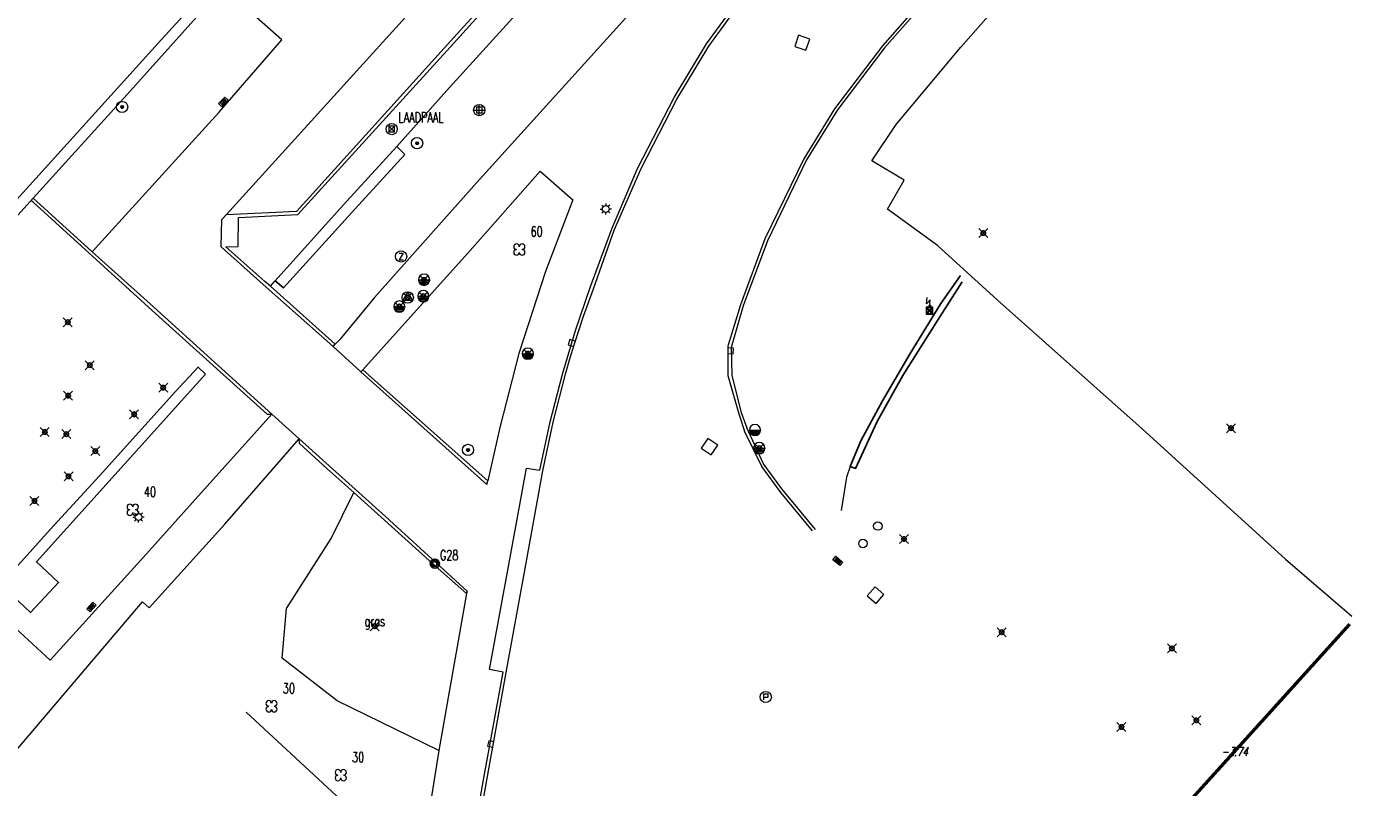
# Model space of a CAD drawing. Header units: metres. Extents: x 113132 to 113925, y 483082 to 483769.
# Tile 38 of 54: x 113786 to 113846, y 483139 to 483173. Entities that reach past the tile are written whole.
import ezdxf
from ezdxf.enums import TextEntityAlignment as Align

# ---------------------------------------------------------------- set-up
doc = ezdxf.new("R2010")
doc.units = ezdxf.units.M
doc.header["$PDMODE"] = 35
doc.header["$PDSIZE"] = 0.2
doc.linetypes.add('ONVERHARD', pattern=[6.5, 6, -0.5])
doc.layers.get('0').update_dxf_attribs({"linetype": 'CONTINUOUS', "lineweight": 18})
doc.layers.add('$detailpunten', color=4, linetype='CONTINUOUS')
doc.layers.add('M01_Verzgrslgpnt', color=7, linetype='CONTINUOUS')
for name, color, linetype, lineweight in [('BDVK_verkeersbord', 7, 'CONTINUOUS', 18), ('BOOM_boom', 7, 'CONTINUOUS', 18), ('BRKR_brandkraan', 7, 'CONTINUOUS', 18), ('DRPL_dorpelhoogte', 6, 'CONTINUOUS', 18), ('GHGB_gevel_hoofdgebouw', 1, 'CONTINUOUS', 50), ('GPVZ_verz_grondslagpunt', 7, 'CONTINUOUS', 18), ('GRAS_Grasland_overig', 7, 'CONTINUOUS', 18), ('HEKW_hek_hekwerk', 3, 'RASTERHEK', 18), ('KKLI_kant_klinkers', 7, 'CONTINUOUS', 18), ('KMUU_muur_kant', 1, 'CONTINUOUS', 25), ('KOLK_straatkolk', 7, 'CONTINUOUS', 18), ('KONV_kant_onverhard', 3, 'ONVERHARD', 18), ('KOVM_kant_overig_materiaal', 6, 'CONTINUOUS', 18), ('KSTE_elektrakast', 7, 'CONTINUOUS', 18), ('KTEG_kant_tegels', 7, 'CONTINUOUS', 18), ('LNTP_lantaarnpaal', 7, 'CONTINUOUS', 18), ('PEBU_peilbuis', 7, 'CONTINUOUS', 18), ('PLBE_paal_beton', 7, 'CONTINUOUS', 18), ('PLOV_paal_overig', 7, 'CONTINUOUS', 18), ('PUOP_put_overig', 7, 'CONTINUOUS', 18), ('RPUT_rioolput_inspectieput', 7, 'CONTINUOUS', 18), ('TKLK_trottoirkolk', 7, 'CONTINUOUS', 18), ('VTRA_verklikker_transportleiding', 7, 'CONTINUOUS', 18), ('WAPU_Waterleidingput_afsluiter', 7, 'CONTINUOUS', 18)]:
    doc.layers.add(name, color=color, linetype=linetype, lineweight=lineweight)
doc.layers.add('Defpoints2', color=11, linetype='CONTINUOUS', lineweight=18, plot=False)
doc.styles.add('Romans', font='romans.shx', dxfattribs={"width": 0.7, "height": 2})
doc.styles.get("Standard").update_dxf_attribs({"font": 'romans.shx', "height": 0.9})
doc.linetypes.add('RASTERHEK', pattern='A,7,-1,[101,fgm.shx,S=0.5,R=0,X=0,Y=0],-2', length=10)

# ---------------------------------------------------------------- blocks, each defined once
blk = doc.blocks.new('mvpnt-flat-701')
at = {"layer": '$detailpunten', "linetype": 'Continuous'}
blk.add_point((0, 0), dxfattribs=at)
blk = doc.blocks.new('mvpnt-flat-708')
at = {"layer": '$detailpunten', "linetype": 'Continuous'}
blk.add_point((0, 0), dxfattribs=at)
blk = doc.blocks.new('mvpnt-flat-743')
at = {"layer": '$detailpunten', "linetype": 'Continuous'}
blk.add_point((0, 0), dxfattribs=at)
blk = doc.blocks.new('mvpnt-flat-744')
at = {"layer": '$detailpunten', "linetype": 'Continuous'}
blk.add_point((0, 0), dxfattribs=at)
blk = doc.blocks.new('mvpnt-flat-745')
at = {"layer": '$detailpunten', "linetype": 'Continuous'}
blk.add_point((0, 0), dxfattribs=at)
blk = doc.blocks.new('mvpnt-flat-746')
at = {"layer": '$detailpunten', "linetype": 'Continuous'}
blk.add_point((0, 0), dxfattribs=at)
blk = doc.blocks.new('mvpnt-flat-752')
at = {"layer": '$detailpunten', "linetype": 'Continuous'}
blk.add_point((0, 0), dxfattribs=at)
blk = doc.blocks.new('mvpnt-flat-757')
at = {"layer": '$detailpunten', "linetype": 'Continuous'}
blk.add_point((0, 0), dxfattribs=at)
blk = doc.blocks.new('mvpnt-flat-758')
at = {"layer": '$detailpunten', "linetype": 'Continuous'}
blk.add_point((0, 0), dxfattribs=at)
blk = doc.blocks.new('mvpnt-flat-759')
at = {"layer": '$detailpunten', "linetype": 'Continuous'}
blk.add_point((0, 0), dxfattribs=at)
blk = doc.blocks.new('mvpnt-flat-760')
at = {"layer": '$detailpunten', "linetype": 'Continuous'}
blk.add_point((0, 0), dxfattribs=at)
blk = doc.blocks.new('mvpnt-flat-761')
at = {"layer": '$detailpunten', "linetype": 'Continuous'}
blk.add_point((0, 0), dxfattribs=at)
blk = doc.blocks.new('mvpnt-flat-771')
at = {"layer": '$detailpunten', "linetype": 'Continuous'}
blk.add_point((0, 0), dxfattribs=at)
blk = doc.blocks.new('mvpnt-flat-772')
at = {"layer": '$detailpunten', "linetype": 'Continuous'}
blk.add_point((0, 0), dxfattribs=at)
blk = doc.blocks.new('mvpnt-flat-773')
at = {"layer": '$detailpunten', "linetype": 'Continuous'}
blk.add_point((0, 0), dxfattribs=at)
blk = doc.blocks.new('mvpnt-flat-774')
at = {"layer": '$detailpunten', "linetype": 'Continuous'}
blk.add_point((0, 0), dxfattribs=at)
blk = doc.blocks.new('mvpnt-flat-775')
at = {"layer": '$detailpunten', "linetype": 'Continuous'}
blk.add_point((0, 0), dxfattribs=at)
blk = doc.blocks.new('mvpnt-flat-776')
at = {"layer": '$detailpunten', "linetype": 'Continuous'}
blk.add_point((0, 0), dxfattribs=at)
blk = doc.blocks.new('mvpnt-flat-793')
at = {"layer": '$detailpunten', "linetype": 'Continuous'}
blk.add_point((0, 0), dxfattribs=at)
blk = doc.blocks.new('mvpnt-flat-794')
at = {"layer": '$detailpunten', "linetype": 'Continuous'}
blk.add_point((0, 0), dxfattribs=at)
blk = doc.blocks.new('mvpnt-flat-795')
at = {"layer": '$detailpunten', "linetype": 'Continuous'}
blk.add_point((0, 0), dxfattribs=at)
blk = doc.blocks.new('mvpnt-flat-796')
at = {"layer": '$detailpunten', "linetype": 'Continuous'}
blk.add_point((0, 0), dxfattribs=at)
blk = doc.blocks.new('mvpnt-flat-797')
at = {"layer": '$detailpunten', "linetype": 'Continuous'}
blk.add_point((0, 0), dxfattribs=at)
blk = doc.blocks.new('mvpnt-flat-798')
at = {"layer": '$detailpunten', "linetype": 'Continuous'}
blk.add_point((0, 0), dxfattribs=at)
blk = doc.blocks.new('WAPU-flat-1')
at = {"layer": 'WAPU_Waterleidingput_afsluiter'}
blk.add_lwpolyline([(-0.25, 0), (0.25, 0), (0.225, -0.05), (-0.225, -0.05), (-0.2, -0.1), (0.2, -0.1), (0.175, -0.15), (-0.175, -0.15), (-0.1, -0.2), (0.1, -0.2), (0, -0.25)], dxfattribs=at)
for start, end in [(90, 270), (270, 90)]:
    blk.add_arc((0, 0), 0.25, start, end, dxfattribs=at)
blk = doc.blocks.new('WAPU-flat-2')
at = {"layer": 'WAPU_Waterleidingput_afsluiter'}
blk.add_lwpolyline([(-0.25, 0), (0.25, 0), (0.225, -0.05), (-0.225, -0.05), (-0.2, -0.1), (0.2, -0.1), (0.175, -0.15), (-0.175, -0.15), (-0.1, -0.2), (0.1, -0.2), (0, -0.25)], dxfattribs=at)
for start, end in [(90, 270), (270, 90)]:
    blk.add_arc((0, 0), 0.25, start, end, dxfattribs=at)
blk = doc.blocks.new('BOOM-flat-9')
at = {"layer": 'BOOM_boom'}
for centre, start, end in [((-0.125, 0.125), 0, 270), ((-0.125, -0.125), 90, 0), ((0.125, 0.125), 270, 180), ((0.125, -0.125), 180, 90)]:
    blk.add_arc(centre, 0.125, start, end, dxfattribs=at)
at = {"layer": 'BOOM_boom', "style": 'Romans', "width": 0.7}
for tag, p in [('STAMDIAMETER', (0.5, 0.575)), ('KRUINDIAMETER', (0.5, -0.175)), ('SOORT', (0.5, -0.875))]:
    blk.add_attdef(tag, p, '', height=0.45, dxfattribs=at)
blk = doc.blocks.new('BOOM-flat-10')
at = {"layer": 'BOOM_boom'}
for centre, start, end in [((-0.125, 0.125), 0, 270), ((-0.125, -0.125), 90, 0), ((0.125, 0.125), 270, 180), ((0.125, -0.125), 180, 90)]:
    blk.add_arc(centre, 0.125, start, end, dxfattribs=at)
at = {"layer": 'BOOM_boom', "style": 'Romans', "width": 0.7}
for tag, p in [('STAMDIAMETER', (0.5, 0.575)), ('KRUINDIAMETER', (0.5, -0.175)), ('SOORT', (0.5, -0.875))]:
    blk.add_attdef(tag, p, '', height=0.45, dxfattribs=at)
blk = doc.blocks.new('PUOP-flat-1')
at = {"layer": 'PUOP_put_overig'}
blk.add_circle((0, 0), 0.188, dxfattribs=at)
at = {"layer": 'PUOP_put_overig', "style": 'Romans', "width": 0.7}
blk.add_attdef('OMSCHRIJVING', (0.3, 0.3), '', height=0.45, dxfattribs=at)
blk = doc.blocks.new('PUOP-flat-2')
at = {"layer": 'PUOP_put_overig'}
blk.add_circle((0, 0), 0.188, dxfattribs=at)
at = {"layer": 'PUOP_put_overig', "style": 'Romans', "width": 0.7}
blk.add_attdef('OMSCHRIJVING', (0.3, 0.3), '', height=0.45, dxfattribs=at)
blk = doc.blocks.new('KOLK-flat-11')
at = {"layer": 'KOLK_straatkolk'}
for p, q in [((-0.217, 0.053), (-0.088, 0.206)), ((0.088, -0.206), (-0.217, 0.053)), ((-0.147, 0.059), (0.082, -0.135)), ((-0.114, 0.097), (0.114, -0.097)), ((-0.088, 0.206), (0.217, -0.053)), ((-0.082, 0.135), (0.147, -0.059)), ((0.217, -0.053), (0.088, -0.206))]:
    blk.add_line(p, q, dxfattribs=at)
blk = doc.blocks.new('RPUT-flat-6')
at = {"layer": 'RPUT_rioolput_inspectieput'}
for p, q in [((-0.025, 0.37), (-0.37, -0.025)), ((0.37, 0.025), (-0.025, 0.37)), ((0.025, -0.37), (0.37, 0.025)), ((-0.37, -0.025), (0.025, -0.37))]:
    blk.add_line(p, q, dxfattribs=at)
blk = doc.blocks.new('PEBU-flat-4')
at = {"layer": 'PEBU_peilbuis'}
blk.add_lwpolyline([(-0.1, 0), (0.1, 0), (0.1, 0.125), (-0.1, 0.125), (-0.1, -0.125)], dxfattribs=at)
blk.add_circle((0, 0), 0.25, dxfattribs=at)
blk = doc.blocks.new('KSTE-flat-1')
at = {"layer": 'KSTE_elektrakast'}
for p, q in [((-0.15, 0.15), (0.15, -0.15)), ((-0.15, -0.15), (0.15, 0.15)), ((-0.132, 0.105), (-0.026, 0)), ((-0.132, -0.105), (-0.026, 0)), ((-0.105, 0.132), (0, 0.026)), ((0, 0.026), (0.105, 0.132)), ((0.026, 0), (0.132, 0.105)), ((0.026, 0), (0.132, -0.105)), ((-0.105, -0.132), (0, -0.026)), ((0, -0.026), (0.105, -0.132))]:
    blk.add_line(p, q, dxfattribs=at)
blk.add_lwpolyline([(-0.15, -0.15), (0.15, -0.15), (0.15, 0.15), (-0.15, 0.15)], close=True, dxfattribs=at)
for points in [[(0, 0.15), (0.02, 0.478), (-0.137, 0.31), (-0.107, 0.589)], [(-0.132, 0.105), (-0.132, -0.105)], [(0.105, 0.132), (-0.105, 0.132)], [(-0.042, 0.244), (0, 0.15)], [(0.053, 0.239), (0, 0.15)], [(0.132, -0.105), (0.132, 0.105)], [(-0.105, -0.132), (0.105, -0.132)]]:
    blk.add_lwpolyline(points, dxfattribs=at)
blk = doc.blocks.new('RPUT-flat-8')
at = {"layer": 'RPUT_rioolput_inspectieput'}
for p, q in [((-0.164, 0.333), (-0.333, -0.164)), ((0.333, 0.164), (-0.164, 0.333)), ((0.164, -0.333), (0.333, 0.164)), ((-0.333, -0.164), (0.164, -0.333))]:
    blk.add_line(p, q, dxfattribs=at)
blk = doc.blocks.new('RPUT-flat-9')
at = {"layer": 'RPUT_rioolput_inspectieput'}
for p, q in [((-0.073, 0.364), (-0.364, -0.073)), ((0.364, 0.073), (-0.073, 0.364)), ((0.073, -0.364), (0.364, 0.073)), ((-0.364, -0.073), (0.073, -0.364))]:
    blk.add_line(p, q, dxfattribs=at)
blk = doc.blocks.new('TKLK-flat-5')
at = {"layer": 'TKLK_trottoirkolk'}
for points in [[(0.255, 0.113), (0.006, 0.125)], [(0.244, -0.136), (0.255, 0.113)], [(-0.006, -0.124), (0.244, -0.136)]]:
    blk.add_lwpolyline(points, dxfattribs=at)
blk = doc.blocks.new('LNTP-flat-10')
at = {"layer": 'LNTP_lantaarnpaal'}
for points in [[(-0.25, 0), (-0.15, 0)], [(-0.177, 0.177), (-0.106, 0.106)], [(0, 0.25), (0, 0.15)], [(0.177, 0.177), (0.106, 0.106)], [(0.25, 0), (0.15, 0)], [(-0.177, -0.177), (-0.106, -0.106)], [(0, -0.25), (0, -0.15)], [(0.177, -0.177), (0.106, -0.106)]]:
    blk.add_lwpolyline(points, dxfattribs=at)
blk.add_circle((0, 0), 0.15, dxfattribs=at)
blk = doc.blocks.new('TKLK-flat-10')
at = {"layer": 'TKLK_trottoirkolk'}
for points in [[(-0.204, 0.19), (-0.275, -0.048)], [(0.035, 0.119), (-0.204, 0.19)], [(-0.275, -0.048), (-0.036, -0.12)]]:
    blk.add_lwpolyline(points, dxfattribs=at)
blk = doc.blocks.new('TKLK-flat-11')
at = {"layer": 'TKLK_trottoirkolk'}
for points in [[(-0.221, 0.17), (-0.269, -0.075)], [(0.024, 0.122), (-0.221, 0.17)], [(-0.269, -0.075), (-0.024, -0.123)]]:
    blk.add_lwpolyline(points, dxfattribs=at)
blk = doc.blocks.new('WAPU-flat-3')
at = {"layer": 'WAPU_Waterleidingput_afsluiter'}
blk.add_lwpolyline([(-0.25, 0), (0.25, 0), (0.225, -0.05), (-0.225, -0.05), (-0.2, -0.1), (0.2, -0.1), (0.175, -0.15), (-0.175, -0.15), (-0.1, -0.2), (0.1, -0.2), (0, -0.25)], dxfattribs=at)
for start, end in [(90, 270), (270, 90)]:
    blk.add_arc((0, 0), 0.25, start, end, dxfattribs=at)
blk = doc.blocks.new('BOOM-flat-12')
at = {"layer": 'BOOM_boom'}
for centre, start, end in [((-0.125, 0.125), 0, 270), ((-0.125, -0.125), 90, 0), ((0.125, 0.125), 270, 180), ((0.125, -0.125), 180, 90)]:
    blk.add_arc(centre, 0.125, start, end, dxfattribs=at)
at = {"layer": 'BOOM_boom', "style": 'Romans', "width": 0.7}
for tag, p in [('STAMDIAMETER', (0.5, 0.575)), ('KRUINDIAMETER', (0.5, -0.175)), ('SOORT', (0.5, -0.875))]:
    blk.add_attdef(tag, p, '', height=0.45, dxfattribs=at)
blk = doc.blocks.new('PLBE-flat-6')
at = {"layer": 'PLBE_paal_beton'}
for points in [[(-0.25, 0), (0.25, 0)], [(-0.125, -0.125), (0.125, -0.125), (0.125, 0.125), (-0.125, 0.125), (-0.125, -0.125)], [(0, -0.25), (0, 0.25)]]:
    blk.add_lwpolyline(points, dxfattribs=at)
blk.add_circle((0, 0), 0.25, dxfattribs=at)
blk = doc.blocks.new('VTRA-flat-4')
at = {"layer": 'VTRA_verklikker_transportleiding'}
blk.add_circle((0, 0), 0.25, dxfattribs=at)
at = {"layer": 'VTRA_verklikker_transportleiding', "style": 'Romans'}
blk.add_text('Z', height=0.3, dxfattribs=at).set_placement((0, 0), align=Align.MIDDLE_CENTER)
blk = doc.blocks.new('BRKR-flat-2')
at = {"color": 1}
blk.add_circle((0, 0), 0.25, dxfattribs=at)
at = {"layer": 'BRKR_brandkraan'}
blk.add_lwpolyline([(0, 0.25), (-0.217, -0.125), (0.216, -0.125), (0, 0.25)], dxfattribs=at)
blk = doc.blocks.new('WAPU-flat-4')
at = {"layer": 'WAPU_Waterleidingput_afsluiter'}
blk.add_lwpolyline([(-0.25, 0), (0.25, 0), (0.225, -0.05), (-0.225, -0.05), (-0.2, -0.1), (0.2, -0.1), (0.175, -0.15), (-0.175, -0.15), (-0.1, -0.2), (0.1, -0.2), (0, -0.25)], dxfattribs=at)
for start, end in [(90, 270), (270, 90)]:
    blk.add_arc((0, 0), 0.25, start, end, dxfattribs=at)
blk = doc.blocks.new('WAPU-flat-5')
at = {"layer": 'WAPU_Waterleidingput_afsluiter'}
blk.add_lwpolyline([(-0.25, 0), (0.25, 0), (0.225, -0.05), (-0.225, -0.05), (-0.2, -0.1), (0.2, -0.1), (0.175, -0.15), (-0.175, -0.15), (-0.1, -0.2), (0.1, -0.2), (0, -0.25)], dxfattribs=at)
for start, end in [(90, 270), (270, 90)]:
    blk.add_arc((0, 0), 0.25, start, end, dxfattribs=at)
blk = doc.blocks.new('WAPU-flat-6')
at = {"layer": 'WAPU_Waterleidingput_afsluiter'}
blk.add_lwpolyline([(-0.25, 0), (0.25, 0), (0.225, -0.05), (-0.225, -0.05), (-0.2, -0.1), (0.2, -0.1), (0.175, -0.15), (-0.175, -0.15), (-0.1, -0.2), (0.1, -0.2), (0, -0.25)], dxfattribs=at)
for start, end in [(90, 270), (270, 90)]:
    blk.add_arc((0, 0), 0.25, start, end, dxfattribs=at)
blk = doc.blocks.new('BDVK-flat-10')
at = {"layer": 'BDVK_verkeersbord'}
for points in [[(-0.062, 0), (0.062, 0)], [(-0.057, 0.025), (0.057, 0.025)], [(-0.038, 0.05), (0.038, 0.05)], [(-0.057, -0.025), (0.057, -0.025)], [(-0.038, -0.05), (0.038, -0.05)]]:
    blk.add_lwpolyline(points, dxfattribs=at)
for radius in [0.25, 0.0625]:
    blk.add_circle((0, 0), radius, dxfattribs=at)
blk = doc.blocks.new('PLOV-flat-1')
at = {"layer": 'PLOV_paal_overig'}
for points in [[(0.125, 0.125), (-0.125, -0.125)], [(-0.125, 0.125), (0.125, -0.125)], [(-0.125, -0.125), (0.125, -0.125), (0.125, 0.125), (-0.125, 0.125), (-0.125, -0.125)]]:
    blk.add_lwpolyline(points, dxfattribs=at)
blk.add_circle((0, 0), 0.25, dxfattribs=at)
at = {"layer": 'PLOV_paal_overig', "style": 'Romans', "width": 0.7}
blk.add_attdef('OMSCHRIJVING', (0.3, 0.3), '', height=0.45, dxfattribs=at)
blk = doc.blocks.new('BDVK-flat-11')
at = {"layer": 'BDVK_verkeersbord'}
for points in [[(-0.062, 0), (0.062, 0)], [(-0.057, 0.025), (0.057, 0.025)], [(-0.038, 0.05), (0.038, 0.05)], [(-0.057, -0.025), (0.057, -0.025)], [(-0.038, -0.05), (0.038, -0.05)]]:
    blk.add_lwpolyline(points, dxfattribs=at)
for radius in [0.25, 0.0625]:
    blk.add_circle((0, 0), radius, dxfattribs=at)
blk = doc.blocks.new('GRAS-flat-2')
at = {"layer": 'GRAS_Grasland_overig', "width": 0.7}
blk.add_text('gras', height=0.45, dxfattribs=at).set_placement((0, 0), align=Align.CENTER)
blk = doc.blocks.new('LNTP-flat-12')
at = {"layer": 'LNTP_lantaarnpaal'}
for points in [[(-0.25, 0), (-0.15, 0)], [(-0.177, 0.177), (-0.106, 0.106)], [(0, 0.25), (0, 0.15)], [(0.177, 0.177), (0.106, 0.106)], [(0.25, 0), (0.15, 0)], [(-0.177, -0.177), (-0.106, -0.106)], [(0, -0.25), (0, -0.15)], [(0.177, -0.177), (0.106, -0.106)]]:
    blk.add_lwpolyline(points, dxfattribs=at)
blk.add_circle((0, 0), 0.15, dxfattribs=at)
blk = doc.blocks.new('BOOM-flat-13')
at = {"layer": 'BOOM_boom'}
for centre, start, end in [((-0.125, 0.125), 0, 270), ((-0.125, -0.125), 90, 0), ((0.125, 0.125), 270, 180), ((0.125, -0.125), 180, 90)]:
    blk.add_arc(centre, 0.125, start, end, dxfattribs=at)
at = {"layer": 'BOOM_boom', "style": 'Romans', "width": 0.7}
for tag, p in [('STAMDIAMETER', (0.5, 0.575)), ('KRUINDIAMETER', (0.5, -0.175)), ('SOORT', (0.5, -0.875))]:
    blk.add_attdef(tag, p, '', height=0.45, dxfattribs=at)
blk = doc.blocks.new('KOLK-flat-16')
at = {"layer": 'KOLK_straatkolk'}
for p, q in [((-0.21, -0.078), (0.063, 0.214)), ((-0.139, -0.076), (0.066, 0.144)), ((-0.102, -0.11), (0.102, 0.11)), ((-0.066, -0.144), (0.139, 0.076)), ((0.21, 0.078), (-0.063, -0.214)), ((0.063, 0.214), (0.21, 0.078)), ((-0.063, -0.214), (-0.21, -0.078))]:
    blk.add_line(p, q, dxfattribs=at)
blk = doc.blocks.new('KOLK-flat-18')
at = {"layer": 'KOLK_straatkolk'}
for p, q in [((-0.211, -0.074), (0.067, 0.213)), ((0.068, 0.143), (-0.14, -0.073)), ((0.104, 0.108), (-0.104, -0.108)), ((0.14, 0.073), (-0.068, -0.143)), ((0.211, 0.074), (-0.067, -0.213)), ((0.067, 0.213), (0.211, 0.074)), ((-0.067, -0.213), (-0.211, -0.074))]:
    blk.add_line(p, q, dxfattribs=at)
blk = doc.blocks.new('BDVK-flat-12')
at = {"layer": 'BDVK_verkeersbord'}
for points in [[(-0.062, 0), (0.062, 0)], [(-0.057, 0.025), (0.057, 0.025)], [(-0.038, 0.05), (0.038, 0.05)], [(-0.057, -0.025), (0.057, -0.025)], [(-0.038, -0.05), (0.038, -0.05)]]:
    blk.add_lwpolyline(points, dxfattribs=at)
for radius in [0.25, 0.0625]:
    blk.add_circle((0, 0), radius, dxfattribs=at)
blk = doc.blocks.new('GPVZ-flat-2')
at = {"layer": 'M01_Verzgrslgpnt', "color": 7}
blk.add_circle((0, 0), 0.2, dxfattribs=at)
at = {"layer": 'M01_Verzgrslgpnt', "color": 1}
blk.add_circle((0, 0), 0.1, dxfattribs=at)
at = {"layer": 'M01_Verzgrslgpnt', "color": 7, "style": 'Romans', "width": 0.7}
for tag, p in [('PNUM', (0.225, 0.15)), ('OMSCHRIJVING', (0.225, -0.5))]:
    blk.add_attdef(tag, p, '', height=0.45, dxfattribs=at)
blk = doc.blocks.new('PUNT-flat-6')
at = {"layer": 'GPVZ_verz_grondslagpunt'}
blk.add_circle((0, 0), 0.15, dxfattribs=at)
at = {"layer": 'GPVZ_verz_grondslagpunt', "style": 'Romans', "width": 0.7}
blk.add_attdef('OMSCHRIJVING', (0.3, 0.3), '', height=0.45, dxfattribs=at)

msp = doc.modelspace()

# ---------------------------------------------------------------- linework, layer by layer
at = {"layer": 'GHGB_gevel_hoofdgebouw'}
msp.add_lwpolyline([(113844.893, 483146.105), (113835.828, 483136.066), (113843.619, 483128.992)], dxfattribs=at)
at = {"layer": 'HEKW_hek_hekwerk'}
for points in [[(113826.607, 483162.915, 0), (113824.382, 483164.531, 0)], [(113826.607, 483162.915, 0), (113829.258, 483160.505, 0), (113835.693, 483154.775, 0), (113842.052, 483148.988, 0), (113844.993, 483146.449, 0)], [(113803.53, 483135.151, 0), (113795.92, 483142.196, 0)]]:
    msp.add_polyline3d(points, dxfattribs=at)
at = {"layer": 'KKLI_kant_klinkers'}
for points in [[(113789.077, 483162.631, 0), (113794.701, 483168.815, 0), (113797.496, 483172.045, 0), (113795.876, 483173.486, 0), (113797.636, 483175.368, 0), (113804.788, 483183.247, 0), (113812.565, 483191.875, 0), (113817.688, 483197.548, 0), (113827.723, 483208.638, 0)], [(113806.6, 483152.303, 0), (113801.01, 483157.311, 0), (113799.778, 483158.424, 0), (113796.671, 483161.183, 0), (113794.816, 483162.853, 0), (113794.841, 483164.077, 0), (113795.047, 483164.294, 0), (113803.566, 483173.692, 0), (113810.714, 483181.608, 0), (113818.186, 483189.89, 0), (113825.511, 483197.972, 0), (113831.793, 483204.928, 0)], [(113795.047, 483164.294, 0), (113798.165, 483164.445, 0), (113804.996, 483171.988, 0), (113812.176, 483179.911, 0), (113819.935, 483188.51, 0), (113826.975, 483196.305, 0), (113833.36, 483203.38, 0)], [(113805.365, 483132.137, 0), (113806.6, 483139.171, 0), (113807.496, 483144.116, 0), (113808.273, 483148.41, 0), (113809.091, 483152.913, 0), (113809.545, 483155.071, 0), (113810.096, 483157.206, 0), (113810.291, 483157.879, 0), (113810.495, 483158.55, 0), (113810.897, 483159.779, 0), (113811.331, 483160.997, 0), (113812.259, 483163.589, 0), (113813.455, 483166.33, 0), (113815.04, 483169.41, 0), (113816.46, 483171.769, 0), (113818.726, 483174.891, 0), (113820.885, 483177.598, 0), (113826.176, 483183.579, 0), (113833.349, 483191.698, 0), (113835.771, 483194.468, 0), (113839.809, 483198.072, 0)], [(113844.296, 483194.784, 0), (113840.691, 483190.594, 0), (113833.295, 483182.156, 0), (113829.717, 483178.103, 0), (113824.171, 483171.785, 0), (113822.04, 483168.991, 0), (113820.669, 483166.771, 0), (113818.949, 483163.205, 0), (113817.86, 483160.28, 0), (113817.302, 483158.442, 0), (113817.298, 483157.144, 0), (113817.784, 483155.438, 0), (113818.033, 483154.673, 0)], [(113786.464, 483165.023, 0), (113789.077, 483162.631, 0)], [(113791.652, 483160.319, 0), (113789.077, 483162.631, 0)], [(113791.652, 483160.319, 0), (113797.056, 483155.426, 0), (113798.275, 483154.336, 0), (113802.11, 483150.878, 0), (113805.726, 483147.571, 0), (113805.695, 483147.459, 0)], [(113818.804, 483153.106, 0), (113818.033, 483154.673, 0)], [(113821.063, 483150.24, 0), (113819.646, 483151.951, 0), (113818.804, 483153.106, 0)]]:
    msp.add_polyline3d(points, dxfattribs=at)
at = {"layer": 'KMUU_muur_kant'}
for points in [[(113780.67, 483159.367, 0), (113786.301, 483165.577, 0), (113792.015, 483171.898, 0), (113794.545, 483174.683, 0), (113794.883, 483174.369, 0), (113790.617, 483169.613, 0), (113786.464, 483165.023, 0), (113781.406, 483159.417, 0)], [(113797.212, 483161.353, 0), (113800.226, 483164.706, 0), (113802.613, 483167.318, 0), (113802.966, 483166.958, 0)], [(113797.212, 483161.353, 0), (113797.576, 483161.032, 0), (113800.596, 483164.363, 0), (113802.966, 483166.958, 0)], [(113827.623, 483161.577, 0), (113826.763, 483160.333, 0), (113825.388, 483158.118, 0), (113824.16, 483156.02, 0), (113823.211, 483154.237, 0), (113822.736, 483153.095, 0), (113822.972, 483153.014, 0), (113823.924, 483155.093, 0), (113825.064, 483157.14, 0), (113826.601, 483159.592, 0), (113827.696, 483161.299, 0)], [(113794.112, 483157.198, 0), (113790.51, 483153.193, 0), (113786.61, 483148.872, 0), (113787.593, 483147.951, 0), (113786.353, 483146.613, 0), (113785.042, 483147.85, 0), (113785.428, 483148.3, 0), (113787.222, 483150.298, 0), (113789.41, 483152.69, 0), (113791.426, 483154.923, 0), (113792.788, 483156.433, 0), (113793.787, 483157.513, 0), (113794.112, 483157.198, 0)]]:
    msp.add_polyline3d(points, dxfattribs=at)
at = {"layer": 'KONV_kant_onverhard'}
msp.add_polyline3d([(113804.475, 483140.497, 0), (113799.955, 483142.693, 0), (113797.517, 483144.595, 0), (113797.708, 483146.791, 0), (113799.687, 483149.9, 0), (113800.692, 483151.946, 0)], dxfattribs=at)
at = {"layer": 'KOVM_kant_overig_materiaal'}
for points in [[(113799.778, 483158.424, 0), (113799.864, 483158.54, 0), (113796.995, 483161.112, 0), (113796.754, 483161.321, 0), (113795.01, 483162.863, 0), (113795.564, 483162.867, 0), (113795.577, 483164.162, 0), (113798.21, 483164.286, 0), (113805.118, 483171.885, 0), (113812.28, 483179.825, 0), (113820.042, 483188.427, 0), (113827.079, 483196.218, 0), (113833.457, 483203.288, 0)], [(113805.207, 483132.137, 0), (113806.455, 483139.181, 0), (113807.324, 483143.974, 0), (113806.722, 483144.081, 0), (113807.542, 483148.497, 0), (113808.366, 483153.03, 0), (113808.961, 483152.932, 0), (113809.413, 483155.08, 0), (113809.955, 483157.206, 0), (113810.534, 483159.14, 0), (113811.189, 483161.051, 0), (113812.156, 483163.661, 0), (113813.296, 483166.331, 0), (113814.917, 483169.49, 0), (113816.35, 483171.87, 0), (113818.615, 483174.984, 0), (113820.768, 483177.673, 0), (113826.075, 483183.699, 0), (113833.263, 483191.817, 0), (113835.684, 483194.569, 0), (113836.036, 483194.901, 0), (113839.703, 483198.177, 0)], [(113844.427, 483194.688, 0), (113840.661, 483190.319, 0), (113833.429, 483182.063, 0), (113829.274, 483177.375, 0), (113824.262, 483171.689, 0), (113822.163, 483168.936, 0), (113820.786, 483166.719, 0), (113819.06, 483163.127, 0), (113817.985, 483160.239, 0), (113817.453, 483158.392, 0), (113817.481, 483157.135, 0), (113817.897, 483155.502, 0), (113818.151, 483154.819, 0)], [(113796.858, 483155.422, 0), (113791.751, 483160.022, 0), (113786.458, 483164.836, 0), (113786.368, 483164.917, 0)], [(113806.6, 483152.303, 0), (113806.64, 483152.458, 0), (113801.105, 483157.401, 0), (113801.01, 483157.311, 0)], [(113796.858, 483155.422, 0), (113797.056, 483155.426, 0)], [(113818.886, 483153.217, 0), (113818.151, 483154.819, 0)], [(113798.294, 483154.13, 0), (113798.275, 483154.336, 0)], [(113805.695, 483147.459, 0), (113804.194, 483148.795, 0), (113800.692, 483151.946, 0), (113799.503, 483153.016, 0), (113798.294, 483154.13, 0)], [(113821.19, 483150.306, 0), (113819.695, 483152.106, 0), (113818.886, 483153.217, 0)]]:
    msp.add_polyline3d(points, dxfattribs=at)
at = {"layer": 'KTEG_kant_tegels'}
for points in [[(113802.613, 483167.318, 0), (113804.948, 483169.927, 0), (113812.768, 483178.563, 0), (113820.584, 483187.214, 0), (113827.943, 483195.358, 0), (113834.381, 483202.507, 0)], [(113837.767, 483200.028, 0), (113833.784, 483196.199, 0), (113832.314, 483194.542, 0), (113824.933, 483186.133, 0), (113819.664, 483180.182, 0), (113816.713, 483176.622, 0), (113814.812, 483174.04, 0), (113814.208, 483174.564, 0), (113813.33, 483173.654, 0), (113806.148, 483165.703, 0), (113801.618, 483160.602, 0), (113800.072, 483158.735, 0)], [(113824.382, 483164.531, 0), (113825.129, 483165.823, 0), (113823.691, 483166.67, 0), (113824.767, 483168.294, 0), (113827.645, 483171.723, 0), (113831.764, 483176.403, 0), (113836.78, 483182.111, 0), (113841.957, 483188.021, 0), (113846.357, 483193.158, 0), (113847.12, 483192.506, 0), (113848.198, 483193.529, 0), (113849.073, 483193.143, 0), (113849.846, 483193.802, 0), (113852.679, 483196.201, 0), (113850.601, 483197.563, 0)], [(113802.547, 483159.006, 0), (113805.758, 483162.572, 0), (113808.968, 483166.213, 0), (113810.421, 483164.945, 0), (113809.213, 483161.754, 0), (113808.029, 483158.115, 0), (113807.186, 483154.837, 0)], [(113796.995, 483161.112, 0), (113797.212, 483161.353, 0)], [(113802.547, 483159.006, 0), (113801.105, 483157.401, 0)], [(113800.072, 483158.735, 0), (113799.864, 483158.54, 0)], [(113797.056, 483155.426, 0), (113793.544, 483151.502, 0), (113791.234, 483148.922, 0), (113787.212, 483144.504, 0), (113785.483, 483146.094, 0)], [(113807.186, 483154.837, 0), (113806.64, 483152.458, 0)], [(113785.115, 483139.798, 0), (113791.316, 483147.085, 0), (113791.62, 483146.826, 0), (113794.974, 483150.535, 0), (113798.275, 483154.336, 0)], [(113822.736, 483153.095, 0), (113822.563, 483152.628, 0), (113822.324, 483151.143, 0)], [(113805.695, 483147.459, 0), (113804.475, 483140.497, 0), (113803.657, 483135.376, 0)]]:
    msp.add_polyline3d(points, dxfattribs=at)

# ---------------------------------------------------------------- block references
at = {"layer": 'Defpoints2'}
for name, p in [('RPUT-flat-8', (113820.602, 483171.916)), ('BDVK-flat-12', (113790.411, 483169.067)), ('KOLK-flat-18', (113794.909, 483169.288)), ('PLBE-flat-6', (113806.265, 483168.927)), ('BDVK-flat-10', (113803.508, 483167.46)), ('LNTP-flat-10', (113811.881, 483164.536)), ('mvpnt-flat-701', (113828.641, 483163.467)), ('VTRA-flat-4', (113802.797, 483162.43)), ('WAPU-flat-4', (113803.815, 483161.394)), ('mvpnt-flat-759', (113803.815, 483161.394)), ('BRKR-flat-2', (113803.092, 483160.607)), ('mvpnt-flat-760', (113803.092, 483160.607)), ('WAPU-flat-5', (113803.783, 483160.665)), ('mvpnt-flat-758', (113803.783, 483160.665)), ('KSTE-flat-1', (113826.257, 483160.022)), ('WAPU-flat-6', (113802.719, 483160.204)), ('mvpnt-flat-757', (113802.719, 483160.204)), ('mvpnt-flat-743', (113788.002, 483159.507)), ('WAPU-flat-3', (113808.423, 483158.111)), ('mvpnt-flat-761', (113808.423, 483158.111)), ('TKLK-flat-10', (113810.494, 483158.55)), ('TKLK-flat-5', (113817.293, 483158.247)), ('mvpnt-flat-744', (113788.979, 483157.598)), ('mvpnt-flat-745', (113788.015, 483156.248)), ('mvpnt-flat-793', (113792.238, 483156.602)), ('mvpnt-flat-794', (113790.945, 483155.415)), ('mvpnt-flat-746', (113786.98, 483154.634)), ('mvpnt-flat-796', (113787.937, 483154.541)), ('WAPU-flat-1', (113818.505, 483154.721)), ('mvpnt-flat-708', (113839.639, 483154.801)), ('BDVK-flat-11', (113805.768, 483153.836)), ('RPUT-flat-9', (113816.488, 483153.983)), ('WAPU-flat-2', (113818.697, 483153.915)), ('mvpnt-flat-776', (113818.697, 483153.915)), ('mvpnt-flat-795', (113789.222, 483153.785)), ('mvpnt-flat-797', (113788.036, 483152.665)), ('mvpnt-flat-798', (113786.523, 483151.568)), ('LNTP-flat-12', (113791.141, 483150.858)), ('PUOP-flat-1', (113823.956, 483150.458)), ('PUOP-flat-2', (113823.298, 483149.681)), ('mvpnt-flat-775', (113825.122, 483149.881)), ('PUNT-flat-6', (113804.28, 483148.802)), ('KOLK-flat-11', (113822.178, 483148.909)), ('RPUT-flat-6', (113823.861, 483147.388)), ('KOLK-flat-16', (113789.052, 483146.861)), ('GRAS-flat-2', (113801.63, 483146.009)), ('mvpnt-flat-752', (113801.63, 483146.009)), ('mvpnt-flat-774', (113829.456, 483145.741)), ('mvpnt-flat-773', (113837.01, 483145.022)), ('PEBU-flat-4', (113818.986, 483142.865)), ('mvpnt-flat-771', (113834.773, 483141.533)), ('mvpnt-flat-772', (113838.099, 483141.829)), ('TKLK-flat-11', (113806.908, 483140.755))]:
    msp.add_blockref(name, p, dxfattribs=at)
for name, p, values in [('PLOV-flat-1', (113802.379, 483168.084), {'OMSCHRIJVING': 'LAADPAAL'}), ('BOOM-flat-12', (113808.044, 483162.736), {'STAMDIAMETER': '60'}), ('BOOM-flat-13', (113790.883, 483151.18), {'STAMDIAMETER': '40'}), ('GPVZ-flat-2', (113804.294, 483148.787), {'PNUM': 'G28'}), ('BOOM-flat-10', (113797.044, 483142.453), {'STAMDIAMETER': '30'}), ('BOOM-flat-9', (113800.119, 483139.394), {'STAMDIAMETER': '30'})]:
    msp.add_blockref(name, p, dxfattribs=at).add_auto_attribs(values)

# ---------------------------------------------------------------- texts
at = {"layer": 'DRPL_dorpelhoogte', "oblique": 15, "width": 0.7125}
msp.add_text('-3.74', height=0.4, dxfattribs=at).set_placement((113839.795, 483140.241), align=Align.CENTER)

doc.saveas('drawing.dxf')
